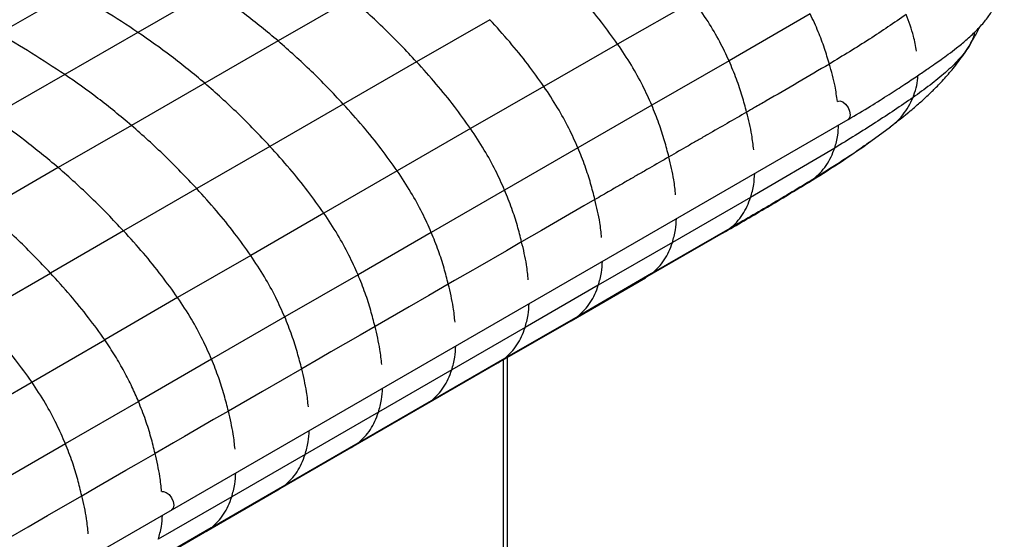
# Paper-space layout '_Isometric' of a CAD drawing. Header units: millimetres. Extents: x -373 to 687, y -154 to 896.
# Tile 13 of 15: x 451 to 687, y 270 to 394. Entities that reach past the tile are written whole.
import ezdxf

# ---------------------------------------------------------------- set-up
doc = ezdxf.new("R2010")
doc.units = ezdxf.units.MM

psp = doc.layouts.new('_Isometric')

# ---------------------------------------------------------------- linework, layer by layer
at = {"color": 7, "linetype": 'Continuous', "lineweight": 25}
for p, q in [((463.9, 400.98), (446.38, 390.93)), ((497.17, 401.35), (479.64, 391.23)), ((530.69, 399.32), (513.16, 389.2)), ((612.56, 398.79), (594.35, 388.45)), ((640.42, 395.64), (621.02, 384.41)), ((563.82, 394.27), (546.28, 384.21)), ((479.64, 391.23), (462.12, 381.16)), ((513.16, 389.2), (495.63, 379.09)), ((679.36, 389.77), (678.41, 387.9)), ((678.76, 388.59), (679.49, 389.79)), ((594.35, 388.45), (576.72, 378.33)), ((677.46, 386.54), (678.41, 387.9)), ((546.28, 384.21), (528.74, 374.09)), ((621.02, 384.41), (602.53, 373.82)), ((462.12, 381.16), (444.6, 371.13)), ((495.63, 379.09), (478.1, 368.98)), ((576.72, 378.33), (559.19, 368.22)), ((528.74, 374.09), (511.22, 363.97)), ((602.53, 373.82), (584.86, 363.63)), ((325.9, 183.61), (649.46, 370.39)), ((478.1, 368.98), (460.59, 358.89)), ((559.19, 368.22), (541.66, 358.1)), ((654.06, 364.57), (659.59, 368.63)), ((659.56, 368.67), (660.15, 369.13)), ((511.22, 363.97), (493.7, 353.86)), ((584.86, 363.63), (567.33, 353.51)), ((646.27, 363.57), (626.17, 351.77)), ((654.55, 364.95), (653.97, 364.52)), ((460.59, 358.89), (443.06, 348.78)), ((541.66, 358.1), (524.13, 347.98)), ((639.52, 355.11), (641.03, 356.06)), ((493.7, 353.86), (476.21, 343.76)), ((567.33, 353.51), (549.8, 343.39)), ((626.17, 351.77), (607.44, 340.95)), ((524.13, 347.98), (506.62, 337.87)), ((621.18, 344.33), (602.49, 333.53)), ((619.54, 343.3), (621.18, 344.33)), ((476.21, 343.76), (458.72, 333.67)), ((549.8, 343.39), (532.27, 333.27)), ((600.9, 332.49), (619.68, 343.34)), ((607.44, 340.95), (589.74, 330.73)), ((506.62, 337.87), (489.14, 327.78)), ((441.24, 323.58), (458.73, 333.67)), ((532.27, 333.27), (514.75, 323.16)), ((583.21, 322.27), (601.01, 332.55)), ((602.49, 333.53), (584.8, 323.31)), ((600.88, 332.52), (602.49, 333.53)), ((589.74, 330.73), (572.21, 320.61)), ((489.14, 327.78), (471.69, 317.7)), ((514.75, 323.16), (497.26, 313.06)), ((584.8, 323.31), (567.27, 313.19)), ((583.19, 322.3), (584.8, 323.31)), ((572.21, 320.61), (554.68, 310.48)), ((565.68, 312.15), (583.21, 322.27)), ((436.76, 297.54), (471.69, 317.7)), ((567.27, 313.19), (549.74, 303.07)), ((565.67, 312.18), (567.27, 313.19)), ((567.98, 65.72), (567.98, 313.48)), ((497.26, 313.06), (479.77, 302.96)), ((548.15, 302.04), (565.68, 312.16)), ((567.1, 64.5), (567.1, 312.98)), ((554.68, 310.48), (537.15, 300.36)), ((462.29, 292.87), (479.77, 302.96)), ((530.61, 291.91), (548.14, 302.03)), ((549.74, 303.07), (532.2, 292.95)), ((548.13, 302.06), (549.74, 303.07)), ((537.15, 300.36), (519.61, 290.24)), ((444.8, 282.77), (462.29, 292.87)), ((532.2, 292.95), (514.67, 282.83)), ((530.6, 291.94), (532.2, 292.95)), ((519.61, 290.24), (502.06, 280.11)), ((513.08, 281.79), (530.62, 291.91)), ((514.67, 282.83), (497.12, 272.7)), ((513.06, 281.81), (514.67, 282.83)), ((495.89, 271.86), (513.07, 281.79)), ((502.06, 280.11), (484.51, 269.97)), ((478.34, 261.73), (495.53, 271.66)), ((497.12, 272.7), (479.57, 262.56)), ((495.53, 271.66), (495.82, 271.82))]:
    psp.add_line(p, q, dxfattribs=at)
at = {"color": 7, "linetype": 'Continuous', "lineweight": 25, "flags": 128}
for points in [[(646.96, 374.72), (647.53, 374.83), (648.21, 374.6)], [(648.21, 374.6), (648.89, 374.05), (649.46, 373.28), (649.84, 372.39), (649.98, 371.54), (649.84, 370.83), (649.46, 370.39), (649.46, 370.39)], [(588.93, 351.24), (586.28, 349.71), (580.97, 346.65), (576.19, 343.88), (571.4, 341.12)], [(571.4, 341.12), (567.75, 339.01), (560.81, 335.01), (559.72, 334.38), (555.38, 331.87), (553.87, 331)], [(553.87, 331), (549.19, 328.3), (544.51, 325.6), (536.34, 320.88)], [(536.34, 320.88), (532.8, 318.84), (525.8, 314.8), (523.24, 313.32), (518.81, 310.76)], [(518.81, 310.76), (514.13, 308.06), (509.45, 305.36), (501.28, 300.64)], [(501.28, 300.64), (497.74, 298.6), (490.75, 294.56), (488.18, 293.08), (483.75, 290.52)], [(466.22, 280.4), (469.76, 282.44), (476.75, 286.48), (479.32, 287.96), (483.75, 290.52)], [(448.69, 270.28), (453.37, 272.98), (458.05, 275.68), (466.22, 280.4)], [(485.38, 281.41), (485.76, 281.44), (486.43, 281.21)], [(486.43, 281.21), (487.11, 280.66), (487.68, 279.89), (488.07, 279.01), (488.2, 278.15), (488.07, 277.44), (487.68, 277), (487.68, 277)]]:
    psp.add_lwpolyline(points, dxfattribs=at)
at = {"color": 7, "linetype": 'Continuous', "lineweight": 25}
for points, knots in [([(649.46, 370.39), (651.27, 371.45), (654.62, 373.42), (659.11, 376.26), (662.84, 378.7), (665.9, 380.74), (668.33, 382.4), (670.19, 383.7), (671.83, 384.84), (673.54, 386.08), (675.55, 387.6), (677.81, 389.44), (680.1, 391.56), (682.13, 393.79), (683.7, 395.94), (684.83, 397.91), (685.74, 400.03), (686.42, 402.34), (686.85, 405.27), (686.78, 408.62), (685.97, 412.37), (684.53, 415.77), (682.64, 418.83), (680.45, 421.62), (677.81, 424.4), (674.99, 426.93), (672.69, 428.82), (671.37, 429.83), (670.95, 430.15)], [0, 0, 0, 0, 0.0670063, 0.1241652, 0.1726289, 0.2131839, 0.2456362, 0.2699397, 0.2888731, 0.3121633, 0.3401417, 0.3732556, 0.4115035, 0.4490386, 0.4826008, 0.5116041, 0.5369204, 0.5731059, 0.6084659, 0.658089, 0.7103933, 0.7649263, 0.8049867, 0.8493397, 0.8979366, 0.9435695, 0.9820143, 1, 1, 1, 1]), ([(594.35, 388.45), (593.07, 390.21), (590.43, 393.86), (586.07, 399.11), (582.97, 402.5), (581.38, 404.24)], [0, 0, 0, 0, 0.3135846, 0.6480653, 1, 1, 1, 1]), ([(479.64, 391.23), (477.01, 392.96), (471.77, 396.39), (466.52, 399.46), (463.9, 400.98)], [0, 0, 0, 0, 0.502555, 1, 1, 1, 1]), ([(513.16, 389.2), (510.49, 391.41), (505.22, 395.79), (499.83, 399.5), (497.17, 401.35)], [0, 0, 0, 0, 0.50505, 1, 1, 1, 1]), ([(546.28, 384.21), (543.76, 386.87), (538.68, 392.23), (533.37, 396.94), (530.69, 399.32)], [0, 0, 0, 0, 0.496019, 1, 1, 1, 1]), ([(621.02, 384.41), (620.29, 385.95), (618.79, 389.15), (615.96, 394), (613.73, 397.15), (612.56, 398.79)], [0, 0, 0, 0, 0.307764, 0.639339, 1, 1, 1, 1]), ([(644.99, 383.67), (644.61, 384.92), (643.84, 387.48), (642.36, 391.5), (641.08, 394.23), (640.42, 395.64)], [0, 0, 0, 0, 0.31229, 0.645058, 1, 1, 1, 1]), ([(576.72, 378.33), (575.45, 380.1), (572.83, 383.78), (568.49, 389.08), (565.4, 392.51), (563.82, 394.27)], [0, 0, 0, 0, 0.313523, 0.648073, 1, 1, 1, 1]), ([(663.39, 395.53), (660.48, 393.54), (654.54, 389.47), (648.21, 385.63), (644.99, 383.67)], [0, 0, 0, 0, 0.4901968, 1, 1, 1, 1]), ([(665.82, 386.75), (665.62, 387.94), (665.13, 390.83), (664.03, 393.79), (663.39, 395.53)], [0, 0, 0, 0, 0.412856, 1, 1, 1, 1]), ([(462.12, 381.16), (459.49, 382.89), (454.25, 386.34), (449, 389.41), (446.38, 390.93)], [0, 0, 0, 0, 0.502511, 1, 1, 1, 1]), ([(495.63, 379.09), (492.96, 381.3), (487.69, 385.67), (482.31, 389.39), (479.64, 391.23)], [0, 0, 0, 0, 0.5050471, 1, 1, 1, 1]), ([(678.41, 387.9), (678.84, 388.67), (679.46, 389.78), (679.78, 391.03), (679.88, 391.42)], [0, 0, 0, 0, 0.687239, 1, 1, 1, 1]), ([(679.44, 389.7), (679.93, 390.55), (680.43, 391.44), (680.81, 392.39), (680.82, 392.42)], [0, 0, 0, 0, 0.9607434, 1, 1, 1, 1]), ([(528.74, 374.09), (526.22, 376.76), (521.14, 382.12), (515.83, 386.83), (513.16, 389.2)], [0, 0, 0, 0, 0.496029, 1, 1, 1, 1]), ([(602.53, 373.82), (601.83, 375.38), (600.36, 378.61), (597.62, 383.54), (595.47, 386.77), (594.35, 388.45)], [0, 0, 0, 0, 0.307808, 0.639401, 1, 1, 1, 1]), ([(660.15, 369.08), (661.33, 370), (663.43, 371.65), (666.12, 373.95), (668.07, 375.72), (669.39, 376.98), (670.42, 378), (671.41, 379.02), (672.97, 380.69), (675.14, 383.18), (676.66, 385.32), (677.51, 386.52)], [0, 0, 0, 0, 0.187436, 0.334418, 0.443113, 0.515174, 0.553997, 0.609383, 0.681871, 0.822201, 1, 1, 1, 1]), ([(678.41, 387.9), (677.63, 386.83), (676.04, 384.68), (672.79, 381.61), (669.09, 378.61), (666.38, 376.65), (665, 375.67)], [0, 0, 0, 0, 0.24407, 0.490828, 0.742464, 1, 1, 1, 1]), ([(559.19, 368.22), (557.92, 370), (555.29, 373.68), (550.95, 379), (547.86, 382.44), (546.28, 384.21)], [0, 0, 0, 0, 0.31349, 0.648054, 1, 1, 1, 1]), ([(625.21, 372.15), (624.87, 373.42), (624.16, 376.04), (622.81, 380.15), (621.63, 382.96), (621.02, 384.41)], [0, 0, 0, 0, 0.312329, 0.645215, 1, 1, 1, 1]), ([(644.99, 383.67), (642.49, 382.19), (637.51, 379.23), (631.51, 375.77), (627.4, 373.41), (625.83, 372.51), (625.21, 372.15)], [0, 0, 0, 0, 0.381884, 0.763876, 0.905714, 1, 1, 1, 1]), ([(646.91, 374.74), (646.74, 375.93), (646.35, 378.84), (645.49, 381.88), (644.99, 383.67)], [0, 0, 0, 0, 0.410729, 1, 1, 1, 1]), ([(478.1, 368.98), (475.44, 371.19), (470.17, 375.58), (464.79, 379.31), (462.12, 381.16)], [0, 0, 0, 0, 0.505009, 1, 1, 1, 1]), ([(665, 375.67), (665.26, 376.42), (665.78, 377.89), (666.14, 379.68), (666.18, 380.73), (666.19, 380.94)], [0, 0, 0, 0, 0.4507, 0.887848, 1, 1, 1, 1]), ([(511.22, 363.97), (508.7, 366.64), (503.61, 372), (498.3, 376.71), (495.63, 379.09)], [0, 0, 0, 0, 0.496025, 1, 1, 1, 1]), ([(584.86, 363.63), (584.16, 365.19), (582.7, 368.44), (579.97, 373.39), (577.83, 376.63), (576.72, 378.33)], [0, 0, 0, 0, 0.307657, 0.639253, 1, 1, 1, 1]), ([(665, 375.67), (662.04, 373.65), (656.02, 369.53), (649.56, 365.58), (646.27, 363.57)], [0, 0, 0, 0, 0.490533, 1, 1, 1, 1]), ([(660.15, 369.13), (660.37, 369.3), (661.26, 369.97), (662.54, 371.43), (663.98, 373.43), (664.67, 374.93), (665, 375.67)], [0, 0, 0, 0, 0.101383, 0.412688, 0.712088, 1, 1, 1, 1]), ([(541.66, 358.1), (540.39, 359.88), (537.76, 363.56), (533.42, 368.89), (530.33, 372.33), (528.74, 374.09)], [0, 0, 0, 0, 0.313487, 0.648052, 1, 1, 1, 1]), ([(606.62, 361.45), (606.28, 362.73), (605.6, 365.37), (604.28, 369.51), (603.12, 372.35), (602.53, 373.82)], [0, 0, 0, 0, 0.312275, 0.645171, 1, 1, 1, 1]), ([(625.21, 372.15), (622.11, 370.37), (618.24, 368.14), (613.59, 365.47), (610.49, 363.68), (608.17, 362.34), (606.62, 361.45)], [0, 0, 0, 0, 0.4999998, 0.6249998, 0.7499998, 1, 1, 1, 1]), ([(626.89, 363.14), (626.76, 364.32), (626.43, 367.25), (625.67, 370.32), (625.21, 372.15)], [0, 0, 0, 0, 0.403971, 1, 1, 1, 1]), ([(460.59, 358.89), (457.92, 361.11), (452.64, 365.51), (447.26, 369.27), (444.6, 371.13)], [0, 0, 0, 0, 0.50493, 1, 1, 1, 1]), ([(493.7, 353.86), (491.18, 356.52), (486.09, 361.89), (480.78, 366.6), (478.1, 368.98)], [0, 0, 0, 0, 0.496025, 1, 1, 1, 1]), ([(567.33, 353.51), (566.63, 355.08), (565.17, 358.32), (562.44, 363.28), (560.3, 366.53), (559.19, 368.22)], [0, 0, 0, 0, 0.307577, 0.639169, 1, 1, 1, 1]), ([(646.27, 363.57), (646.55, 364.56), (647.05, 366.28), (647.17, 368.25), (647.21, 369.09)], [0, 0, 0, 0, 0.572798, 1, 1, 1, 1]), ([(524.13, 347.98), (522.86, 349.76), (520.23, 353.44), (515.89, 358.77), (512.8, 362.21), (511.22, 363.97)], [0, 0, 0, 0, 0.313484, 0.648047, 1, 1, 1, 1]), ([(588.93, 351.24), (588.6, 352.53), (587.92, 355.17), (586.6, 359.32), (585.45, 362.16), (584.86, 363.63)], [0, 0, 0, 0, 0.312209, 0.645073, 1, 1, 1, 1]), ([(639.98, 355.34), (642.38, 356.83), (647.08, 359.76), (651.76, 362.99), (654.06, 364.57)], [0, 0, 0, 0, 0.509773, 1, 1, 1, 1]), ([(653.97, 364.52), (653.76, 364.37), (651.67, 362.83), (647.34, 360.01), (643.16, 357.39), (641.03, 356.06)], [0, 0, 0, 0, 0.05199, 0.519037, 1, 1, 1, 1]), ([(641.03, 356.06), (641.63, 356.56), (642.82, 357.54), (644.26, 359.37), (645.44, 361.36), (645.99, 362.84), (646.27, 363.57)], [0, 0, 0, 0, 0.2644035, 0.518911, 0.7640156, 1, 1, 1, 1]), ([(606.62, 361.45), (605.06, 360.55), (602.72, 359.2), (599.6, 357.4), (597.26, 356.05), (594.92, 354.7), (592.14, 353.1), (590.15, 351.95), (588.93, 351.24)], [0, 0, 0, 0, 0.264626, 0.396939, 0.529252, 0.661565, 0.793878, 1, 1, 1, 1]), ([(608.23, 352.36), (608.1, 353.56), (607.8, 356.51), (607.06, 359.61), (606.62, 361.45)], [0, 0, 0, 0, 0.404091, 1, 1, 1, 1]), ([(476.21, 343.76), (473.68, 346.42), (468.58, 351.79), (463.27, 356.51), (460.59, 358.89)], [0, 0, 0, 0, 0.496018, 1, 1, 1, 1]), ([(549.8, 343.39), (549.1, 344.95), (547.64, 348.2), (544.91, 353.15), (542.77, 356.4), (541.66, 358.1)], [0, 0, 0, 0, 0.30757, 0.639159, 1, 1, 1, 1]), ([(641.03, 356.06), (637.74, 354.06), (631.2, 350.11), (624.5, 346.24), (621.18, 344.33)], [0, 0, 0, 0, 0.503924, 1, 1, 1, 1]), ([(626.17, 351.77), (626.45, 352.76), (626.95, 354.54), (627.08, 356.59), (627.14, 357.51)], [0, 0, 0, 0, 0.555292, 1, 1, 1, 1]), ([(506.62, 337.87), (505.35, 339.65), (502.72, 343.33), (498.38, 348.66), (495.29, 352.1), (493.7, 353.86)], [0, 0, 0, 0, 0.3134878, 0.6480568, 1, 1, 1, 1]), ([(571.4, 341.12), (571.07, 342.4), (570.39, 345.05), (569.07, 349.2), (567.92, 352.04), (567.33, 353.51)], [0, 0, 0, 0, 0.312183, 0.64503, 1, 1, 1, 1]), ([(619.56, 343.27), (622.91, 345.2), (629.65, 349.09), (636.23, 353.07), (639.54, 355.08)], [0, 0, 0, 0, 0.496529, 1, 1, 1, 1]), ([(590.53, 342.15), (590.41, 343.34), (590.11, 346.3), (589.37, 349.4), (588.93, 351.24)], [0, 0, 0, 0, 0.404041, 1, 1, 1, 1]), ([(621.18, 344.33), (621.75, 344.82), (622.88, 345.78), (624.25, 347.58), (625.37, 349.55), (625.91, 351.04), (626.17, 351.77)], [0, 0, 0, 0, 0.264207, 0.518655, 0.763832, 1, 1, 1, 1]), ([(458.73, 333.67), (456.19, 336.33), (451.08, 341.68), (445.75, 346.4), (443.06, 348.78)], [0, 0, 0, 0, 0.496017, 1, 1, 1, 1]), ([(532.27, 333.27), (531.57, 334.83), (530.11, 338.08), (527.38, 343.04), (525.24, 346.29), (524.13, 347.98)], [0, 0, 0, 0, 0.307568, 0.639156, 1, 1, 1, 1]), ([(607.44, 340.95), (607.72, 341.94), (608.22, 343.73), (608.37, 345.79), (608.43, 346.71)], [0, 0, 0, 0, 0.55473, 1, 1, 1, 1]), ([(489.14, 327.78), (487.87, 329.56), (485.25, 333.24), (480.89, 338.56), (477.8, 342), (476.21, 343.76)], [0, 0, 0, 0, 0.31349, 0.648044, 1, 1, 1, 1]), ([(553.87, 331), (553.54, 332.28), (552.86, 334.93), (551.54, 339.08), (550.39, 341.92), (549.8, 343.39)], [0, 0, 0, 0, 0.312174, 0.64501, 1, 1, 1, 1]), ([(573, 332.03), (572.88, 333.22), (572.58, 336.18), (571.84, 339.28), (571.4, 341.12)], [0, 0, 0, 0, 0.403974, 1, 1, 1, 1]), ([(602.49, 333.53), (603.06, 334.02), (604.18, 334.97), (605.53, 336.77), (606.65, 338.73), (607.18, 340.22), (607.44, 340.95)], [0, 0, 0, 0, 0.264121, 0.518545, 0.763754, 1, 1, 1, 1]), ([(514.75, 323.16), (514.05, 324.72), (512.6, 327.97), (509.87, 332.93), (507.73, 336.18), (506.62, 337.87)], [0, 0, 0, 0, 0.3075684, 0.6391572, 1, 1, 1, 1]), ([(589.74, 330.73), (590.02, 331.72), (590.52, 333.51), (590.67, 335.57), (590.73, 336.49)], [0, 0, 0, 0, 0.554557, 1, 1, 1, 1]), ([(471.69, 317.7), (470.42, 319.48), (467.79, 323.16), (463.43, 328.48), (460.32, 331.91), (458.73, 333.67)], [0, 0, 0, 0, 0.313494, 0.648047, 1, 1, 1, 1]), ([(536.34, 320.88), (536.01, 322.16), (535.32, 324.81), (534.01, 328.96), (532.86, 331.8), (532.27, 333.27)], [0, 0, 0, 0, 0.312174, 0.64501, 1, 1, 1, 1]), ([(555.47, 321.91), (555.35, 323.1), (555.05, 326.06), (554.31, 329.16), (553.87, 331)], [0, 0, 0, 0, 0.403909, 1, 1, 1, 1]), ([(584.8, 323.31), (585.37, 323.8), (586.48, 324.75), (587.83, 326.54), (588.95, 328.51), (589.48, 330), (589.74, 330.73)], [0, 0, 0, 0, 0.264112, 0.518526, 0.763735, 1, 1, 1, 1]), ([(497.26, 313.06), (496.56, 314.62), (495.12, 317.88), (492.4, 322.84), (490.26, 326.09), (489.14, 327.78)], [0, 0, 0, 0, 0.307565, 0.639152, 1, 1, 1, 1]), ([(572.21, 320.61), (572.49, 321.6), (572.99, 323.38), (573.14, 325.45), (573.2, 326.37)], [0, 0, 0, 0, 0.554456, 1, 1, 1, 1]), ([(454.23, 307.63), (452.96, 309.41), (450.33, 313.09), (445.96, 318.39), (442.84, 321.82), (441.24, 323.58)], [0, 0, 0, 0, 0.31349, 0.648044, 1, 1, 1, 1]), ([(518.81, 310.76), (518.48, 312.04), (517.8, 314.69), (516.49, 318.84), (515.34, 321.69), (514.75, 323.16)], [0, 0, 0, 0, 0.312174, 0.64501, 1, 1, 1, 1]), ([(537.94, 311.79), (537.82, 312.98), (537.52, 315.94), (536.78, 319.04), (536.34, 320.88)], [0, 0, 0, 0, 0.403843, 1, 1, 1, 1]), ([(567.27, 313.19), (567.83, 313.68), (568.95, 314.63), (570.3, 316.42), (571.41, 318.39), (571.95, 319.88), (572.21, 320.61)], [0, 0, 0, 0, 0.264113, 0.518527, 0.763735, 1, 1, 1, 1]), ([(479.77, 302.96), (479.27, 304.13), (478.23, 306.53), (476.35, 310.17), (474.19, 313.95), (472.54, 316.42), (471.69, 317.7)], [0, 0, 0, 0, 0.228589, 0.470064, 0.726387, 1, 1, 1, 1]), ([(554.68, 310.48), (554.96, 311.48), (555.46, 313.26), (555.61, 315.33), (555.67, 316.25)], [0, 0, 0, 0, 0.554354, 1, 1, 1, 1]), ([(501.28, 300.64), (500.95, 301.92), (500.28, 304.58), (498.98, 308.73), (497.84, 311.59), (497.26, 313.06)], [0, 0, 0, 0, 0.312174, 0.64501, 1, 1, 1, 1]), ([(520.4, 301.66), (520.28, 302.86), (519.98, 305.82), (519.25, 308.91), (518.81, 310.76)], [0, 0, 0, 0, 0.4037792, 1, 1, 1, 1]), ([(549.74, 303.07), (550.3, 303.56), (551.42, 304.51), (552.77, 306.3), (553.88, 308.27), (554.42, 309.75), (554.68, 310.48)], [0, 0, 0, 0, 0.264112, 0.518526, 0.763736, 1, 1, 1, 1]), ([(462.29, 292.87), (461.6, 294.44), (460.18, 297.71), (457.48, 302.68), (455.35, 305.93), (454.23, 307.63)], [0, 0, 0, 0, 0.307565, 0.639152, 1, 1, 1, 1]), ([(537.15, 300.36), (537.42, 301.35), (537.93, 303.14), (538.07, 305.21), (538.14, 306.13)], [0, 0, 0, 0, 0.554253, 1, 1, 1, 1]), ([(483.75, 290.52), (483.43, 291.81), (482.76, 294.46), (481.48, 298.63), (480.35, 301.49), (479.77, 302.96)], [0, 0, 0, 0, 0.312174, 0.645009, 1, 1, 1, 1]), ([(502.86, 291.54), (502.74, 292.73), (502.44, 295.69), (501.71, 298.79), (501.28, 300.64)], [0, 0, 0, 0, 0.403715, 1, 1, 1, 1]), ([(532.2, 292.95), (532.77, 293.43), (533.88, 294.38), (535.24, 296.18), (536.35, 298.14), (536.88, 299.63), (537.15, 300.36)], [0, 0, 0, 0, 0.264113, 0.518527, 0.763735, 1, 1, 1, 1]), ([(519.61, 290.24), (519.89, 291.23), (520.39, 293.02), (520.54, 295.08), (520.6, 296)], [0, 0, 0, 0, 0.554152, 1, 1, 1, 1]), ([(466.22, 280.4), (465.9, 281.69), (465.25, 284.35), (463.98, 288.53), (462.87, 291.39), (462.29, 292.87)], [0, 0, 0, 0, 0.312174, 0.64501, 1, 1, 1, 1]), ([(485.31, 281.41), (485.19, 282.6), (484.9, 285.56), (484.18, 288.67), (483.75, 290.52)], [0, 0, 0, 0, 0.403643, 1, 1, 1, 1]), ([(514.67, 282.83), (515.23, 283.31), (516.35, 284.26), (517.7, 286.06), (518.81, 288.02), (519.35, 289.51), (519.61, 290.24)], [0, 0, 0, 0, 0.264112, 0.518526, 0.763736, 1, 1, 1, 1]), ([(502.06, 280.11), (502.34, 281.1), (502.84, 282.89), (502.99, 284.95), (503.05, 285.88)], [0, 0, 0, 0, 0.554051, 1, 1, 1, 1]), ([(467.76, 271.28), (467.65, 272.47), (467.36, 275.44), (466.65, 278.55), (466.22, 280.4)], [0, 0, 0, 0, 0.403627, 1, 1, 1, 1]), ([(497.12, 272.7), (497.69, 273.18), (498.8, 274.13), (500.15, 275.93), (501.27, 277.89), (501.8, 279.38), (502.06, 280.11)], [0, 0, 0, 0, 0.264113, 0.518527, 0.763735, 1, 1, 1, 1]), ([(484.51, 269.97), (484.79, 270.96), (485.29, 272.75), (485.44, 274.82), (485.5, 275.74)], [0, 0, 0, 0, 0.553949, 1, 1, 1, 1]), ([(495.52, 271.67), (495.64, 271.73), (496.2, 272.01), (496.71, 272.39), (497.12, 272.7)], [0, 0, 0, 0, 0.197217, 1, 1, 1, 1])]:
    psp.add_open_spline(points, degree=3, knots=knots, dxfattribs=at)

doc.saveas('drawing.dxf')
